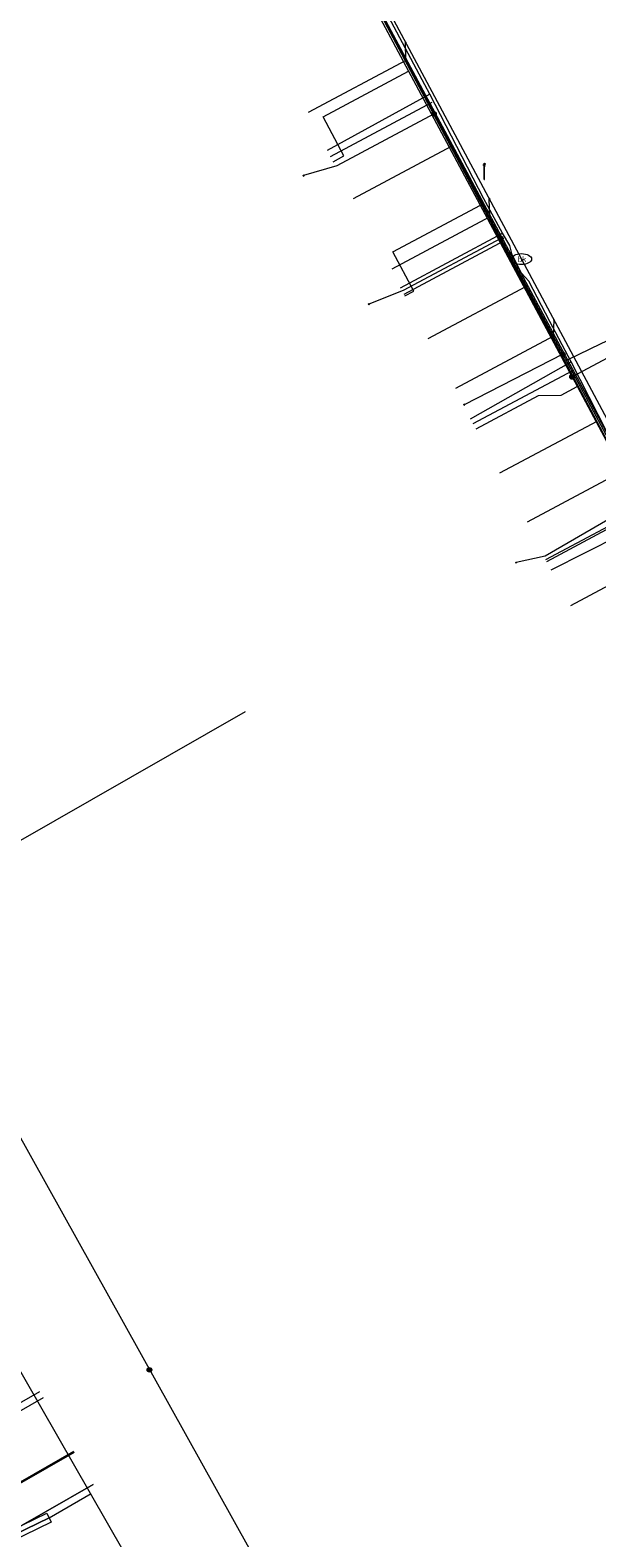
# Model space of a CAD drawing. Header units: metres. Extents: x 154975 to 155642, y 461260 to 461877.
# Tile 40 of 95: x 155228 to 155256, y 461466 to 461540. Entities that reach past the tile are written whole.
import ezdxf
from ezdxf.enums import TextEntityAlignment as Align
from ezdxf.lldxf.tags import DXFTag

# ---------------------------------------------------------------- set-up
doc = ezdxf.new("R2010")
doc.units = ezdxf.units.M
for name, color, linetype, lineweight, true_color in [('B-WE-KL-DATA-G', 3, 'KL-DATA-SO', 18, 0x00ff00), ('B-WE-KL-DATA_HULPSTUK-S', 3, 'Continuous', 18, 0x00ff00), ('B-WE-KL-DATA_KABELBED-G', 3, 'Continuous', 18, 0x00ff00), ('B-WE-KL-DATA_MANTELBUIS-G', 3, 'Continuous', 18, 0x00ff00), ('B-WE-KL-ET_LS-G', 1, 'KL-LS-SO', 18, 0xff0000), ('B-WE-KL-ET_LS-S', 1, 'Continuous', 18, 0xff0000), ('B-WE-KL-ET_LS_HULPSTUK-S', 1, 'Continuous', 18, 0xff0000), ('B-WE-KL-GAS_LD-G', 30, 'KL-GAS_LD-SO', 18, 0xff7f00), ('B-WE-KL-GAS_LD_HULPSTUK-S', 30, 'Continuous', 18, 0xff7f00), ('B-WE-KL-WATER-G', 5, 'KL-WATER-SO', 18, 0x0000ff), ('B-WE-KL-WATER-S', 5, 'Continuous', 18, 0x0000ff), ('B-WE-KL-WATER_HULPSTUK-S', 5, 'Continuous', 18, 0x0000ff)]:
    doc.layers.add(name, color=color, linetype=linetype, lineweight=lineweight, true_color=true_color)
doc.layers.add('B-WE-OG-INFO-GV', color=7, linetype='Continuous', lineweight=18)
doc.styles.add('NLCS-ISO', font='NLCS-ISO.ttf')
tags = doc.linetypes.add('KL-DATA-SO', pattern='A,4,-1,[101,NLCS.SHX,S=0.5,R=0,X=0,Y=0],-1,4,-1,["D",Standard,S=1,R=0,X=-0.25,Y=-0.5],-1.5', length=12.5).pattern_tags.tags
tags[18] = DXFTag(74, 10)
tags = doc.linetypes.add('KL-GAS_LD-SO', pattern='A,4,-1,[69,NLCS.SHX,S=0.5,R=0,X=0,Y=0],-1,4,-1,["L",Standard,S=1,R=0,X=0.25,Y=-0.5],-2', length=13).pattern_tags.tags
tags[18] = DXFTag(74, 10)
tags = doc.linetypes.add('KL-LS-SO', pattern='A,4,-1,[103,NLCS.SHX,S=0.75,R=0,X=0,Y=0],-1,4,-1,["L",Standard,S=1,R=0,X=0,Y=-0.5],-2', length=13).pattern_tags.tags
tags[18] = DXFTag(74, 10)
doc.linetypes.add('KL-WATER-SO', pattern='A,7,-0.5,[168,NLCS.SHX,S=0.75,R=0,X=0.75,Y=0],-2', length=9.5)

# ---------------------------------------------------------------- blocks, each defined once
blk = doc.blocks.new('SKL-WTB_HULP_OVERIG-SO')
at = {"color": 0, "linetype": 'ByBlock', "lineweight": 18}
for points in [[(-0.14, 0.14), (0.14, -0.14)], [(0.14, 0.14), (-0.14, -0.14)]]:
    blk.add_lwpolyline(points, dxfattribs=at)
at = {"color": 0, "linetype": 'ByBlock', "lineweight": 18, "style": 'NLCS-ISO', "flags": 1}
for tag, p in [('TYPE', (1.5, 0)), ('OMSCHRIJVING', (1.5, -3)), ('LABEL', (1.5, -1.5))]:
    blk.add_attdef(tag, p, '', height=1, dxfattribs=at)
blk = doc.blocks.new('SKL-WTB_HULP_MOF-SO')
at = {"linetype": 'ByBlock', "lineweight": 18}
h = blk.add_hatch(color=0, dxfattribs=at)
h.dxf.hatch_style = 1
h.paths.add_polyline_path([(-0.5625, 0, 1), (0.5625, 0, 1)])
at = {"color": 0, "linetype": 'ByBlock', "lineweight": 18}
blk.add_circle((0, 0), 0.5625, dxfattribs=at)
at = {"color": 0, "linetype": 'ByBlock', "lineweight": 18, "style": 'NLCS-ISO', "flags": 1}
for tag, p in [('TYPE', (1.5, 0)), ('OMSCHRIJVING', (1.5, -3)), ('LABEL', (1.5, -1.5))]:
    blk.add_attdef(tag, p, '', height=1, dxfattribs=at)
blk = doc.blocks.new('SKL-WATER_BRANDKRAAN_BRANDPUT-SO')
at = {"color": 0, "linetype": 'ByBlock', "lineweight": 18}
blk.add_ellipse((0, 0), major_axis=(2.5, 0), ratio=0.54, dxfattribs=at)
at = {"color": 0, "linetype": 'ByBlock', "lineweight": 18, "style": 'NLCS-ISO'}
blk.add_text('bk', height=1.5, dxfattribs=at).set_placement((0.16, 0), align=Align.MIDDLE_CENTER)
blk = doc.blocks.new('SKL-ET_LS_MAST-SO')
for p, q in [((-0.05, 2.07), (0.05, 2.07)), ((-0.05, -2), (0.05, -2))]:
    blk.add_line(p, q)
for points in [[(-0.18, 1.76), (-0.22, 1.76), (-0.22, 1.84), (-0.18, 1.84), (-0.18, 1.79)], [(-0.18, 1.49), (-0.22, 1.49), (-0.22, 1.57), (-0.18, 1.57), (-0.18, 1.52)], [(-0.18, 1.79), (-0.05, 1.79)], [(-0.18, 1.76), (-0.05, 1.76)], [(-0.18, 1.52), (-0.05, 1.52)], [(-0.18, 1.49), (-0.05, 1.49)], [(-0.05, -2), (-0.05, 2.07)], [(0.05, -2), (0.05, 2.07)], [(0.18, 1.92), (0.05, 1.92)], [(0.18, 1.89), (0.05, 1.89)], [(0.18, 1.66), (0.05, 1.66)], [(0.18, 1.63), (0.05, 1.63)], [(0.18, 1.39), (0.05, 1.39)], [(0.18, 1.36), (0.05, 1.36)], [(0.18, 1.89), (0.22, 1.89), (0.22, 1.97), (0.18, 1.97), (0.18, 1.92)], [(0.18, 1.63), (0.22, 1.63), (0.22, 1.71), (0.18, 1.71), (0.18, 1.66)], [(0.18, 1.36), (0.22, 1.36), (0.22, 1.44), (0.18, 1.44), (0.18, 1.39)]]:
    blk.add_lwpolyline(points)

msp = doc.modelspace()

# ---------------------------------------------------------------- linework, layer by layer
at = {"layer": 'B-WE-KL-DATA-G', "ltscale": 0.2, "flags": 128}
for points in [[(155247.545, 461537.327), (155247.301, 461537.798), (155243.576, 461544.813)], [(155274.134, 461510.149), (155275.132, 461507.995), (155265.251, 461503.42), (155263.836, 461506.015), (155243.89, 461543.615), (155239.022, 461541.013)], [(155247.545, 461537.327), (155242.478, 461534.549)], [(155251.147, 461530.451), (155250.227, 461532.156), (155247.545, 461537.327)], [(155298.871, 461430.308), (155263.14, 461411.3), (155258.055, 461420.833), (155247.97, 461438.061), (155191.5, 461536.581)], [(155274.134, 461510.149), (155275.132, 461507.995), (155265.251, 461503.42), (155263.836, 461506.015), (155248.601, 461534.736), (155243.755, 461532.149)], [(155246.109, 461527.75), (155251.147, 461530.451)], [(155254.548, 461524.093), (155253.499, 461526.082), (155252.451, 461528.078), (155252.091, 461528.476), (155251.634, 461529.374), (155251.513, 461529.85), (155251.147, 461530.451)], [(155274.134, 461510.149), (155275.132, 461507.995), (155265.251, 461503.42), (155263.836, 461506.015), (155252.284, 461527.792), (155247.457, 461525.224)], [(155249.57, 461521.269), (155254.548, 461524.093)], [(155258.66, 461516.361), (155256.766, 461519.708), (155254.548, 461524.093)], [(155274.134, 461510.149), (155275.132, 461507.995), (155265.251, 461503.42), (155263.836, 461506.015), (155255.816, 461521.134), (155251.007, 461518.567)], [(155253.561, 461513.793), (155258.66, 461516.361)], [(155274.134, 461510.149), (155275.132, 461507.995), (155265.251, 461503.42), (155263.836, 461506.015), (155259.299, 461514.568), (155254.51, 461512.007)], [(155212.054, 461458.509), (155215.267, 461460.346), (155228.713, 461466.884), (155230.802, 461468.078)], [(155230.893, 461468.521), (155226.166, 461465.828), (155231.033, 461457.284), (155217.823, 461449.823)], [(155230.893, 461468.521), (155226.166, 461465.828), (155231.033, 461457.284), (155217.823, 461449.823)], [(155230.893, 461468.521), (155226.166, 461465.828), (155231.033, 461457.284), (155217.823, 461449.823)]]:
    msp.add_lwpolyline(points, dxfattribs=at)
at = {"layer": 'B-WE-KL-DATA_KABELBED-G', "ltscale": 0.2, "flags": 128}
for points in [[(155248.601, 461534.736), (155243.89, 461543.615), (155239.022, 461541.013)], [(155243.986, 461543.412), (155247.762, 461536.358), (155251.066, 461530.187), (155254.134, 461524.457), (155258.005, 461517.227)], [(155247.762, 461536.358), (155242.945, 461533.786), (155241.299, 461533.298)], [(155248.601, 461534.736), (155243.755, 461532.149)], [(155248.601, 461534.736), (155252.284, 461527.792)], [(155251.066, 461530.187), (155246.241, 461527.611), (155244.536, 461526.938)], [(155252.284, 461527.792), (155247.457, 461525.224)], [(155252.284, 461527.792), (155255.816, 461521.134)], [(155254.134, 461524.457), (155249.255, 461521.965)], [(155255.816, 461521.134), (155251.007, 461518.567)], [(155255.816, 461521.134), (155259.299, 461514.568)], [(155258.005, 461517.227), (155253.258, 461514.466), (155251.818, 461514.149)], [(155259.299, 461514.568), (155254.51, 461512.007)], [(155222.431, 461494.392), (155252.394, 461440.596)], [(155226.166, 461465.828), (155230.893, 461468.521)]]:
    msp.add_lwpolyline(points, dxfattribs=at)
at = {"layer": 'B-WE-KL-DATA_MANTELBUIS-G', "ltscale": 0.2, "flags": 128}
msp.add_lwpolyline([(155228.713, 461466.884), (155215.267, 461460.346)], dxfattribs=at)
at = {"layer": 'B-WE-KL-ET_LS-G', "ltscale": 0.2, "flags": 128}
for points in [[(155314.367, 461551.169), (155260.62, 461527.754), (155260.1, 461526.279), (155254.588, 461523.338)], [(155254.588, 461523.338), (155241.694, 461547.483), (155241.038, 461548.618)], [(155242.777, 461533.989), (155243.306, 461534.272), (155242.27, 461536.213), (155246.504, 461538.474)], [(155246.324, 461527.346), (155246.765, 461527.581), (155245.729, 461529.522), (155250.053, 461531.83)], [(155254.588, 461523.338), (155272.713, 461489.396), (155275.03, 461485.04), (155275.13, 461484.788), (155275.179, 461484.521), (155275.174, 461484.25), (155275.116, 461483.984), (155274.929, 461483.55), (155274.886, 461483.353), (155274.879, 461483.152), (155274.91, 461482.952), (155274.976, 461482.762), (155275.076, 461482.587), (155275.207, 461482.433), (155275.363, 461482.306), (155275.54, 461482.209), (155275.732, 461482.147), (155275.932, 461482.12), (155276.133, 461482.131), (155276.329, 461482.178), (155276.512, 461482.259)], [(155249.84, 461520.762), (155252.928, 461522.411), (155254.045, 461522.441), (155254.84, 461522.866)], [(155253.339, 461514.209), (155258.105, 461516.753)], [(155238.423, 461506.769), (155211.956, 461491.624), (155213.361, 461489.203), (155213.318, 461489.178)]]:
    msp.add_lwpolyline(points, dxfattribs=at)
at = {"layer": 'B-WE-KL-GAS_LD-G', "ltscale": 0.2, "flags": 128}
for points in [[(155243.679, 461544.121), (155254.373, 461524.187)], [(155242.636, 461534.254), (155247.668, 461536.942)], [(155246.277, 461527.434), (155251.255, 461530.092)], [(155254.373, 461524.187), (155256.035, 461524.995), (155265.768, 461529.546)], [(155254.373, 461524.187), (155265.028, 461504.325)], [(155249.699, 461521.026), (155254.628, 461523.659)], [(155253.292, 461514.297), (155258.19, 461516.912)], [(155224.154, 461470.783), (155228.257, 461473.13)], [(155225.845, 461467.829), (155229.946, 461470.177)]]:
    msp.add_lwpolyline(points, dxfattribs=at)
at = {"layer": 'B-WE-KL-WATER-G', "ltscale": 0.2, "flags": 128}
for points in [[(155233.112, 461564.683), (155252.089, 461529.17)], [(155246.36, 461538.993), (155246.357, 461539.897)], [(155246.36, 461538.993), (155241.539, 461536.42)], [(155250.525, 461531.264), (155250.494, 461532.154)], [(155250.525, 461531.264), (155245.673, 461528.674)], [(155252.089, 461529.17), (155272.363, 461491.227)], [(155253.68, 461525.353), (155253.699, 461526.157)], [(155253.68, 461525.353), (155248.829, 461522.763)], [(155257.213, 461518.737), (155252.361, 461516.147)], [(155224.352, 461470.491), (155228.431, 461472.825)], [(155225.891, 461467.8), (155229.971, 461470.133)]]:
    msp.add_lwpolyline(points, dxfattribs=at)
at = {"layer": 'B-WE-OG-INFO-GV', "ltscale": 0.2, "flags": 128}
msp.add_lwpolyline([(155215.158, 461460.57), (155228.604, 461467.109), (155228.823, 461466.659), (155215.376, 461460.121)], close=True, dxfattribs=at)

# ---------------------------------------------------------------- block references
at = {"layer": 'B-WE-KL-DATA_HULPSTUK-S', "xscale": 0.2, "yscale": 0.2, "zscale": 0.2}
for name, p in [('SKL-WTB_HULP_MOF-SO', (155247.762, 461536.358)), ('SKL-WTB_HULP_OVERIG-SO', (155247.762, 461536.358)), ('SKL-WTB_HULP_OVERIG-SO', (155241.299, 461533.298)), ('SKL-WTB_HULP_MOF-SO', (155251.066, 461530.187)), ('SKL-WTB_HULP_OVERIG-SO', (155251.066, 461530.186)), ('SKL-WTB_HULP_OVERIG-SO', (155244.536, 461526.938)), ('SKL-WTB_HULP_MOF-SO', (155254.134, 461524.457)), ('SKL-WTB_HULP_OVERIG-SO', (155254.134, 461524.456)), ('SKL-WTB_HULP_OVERIG-SO', (155249.255, 461521.965)), ('SKL-WTB_HULP_OVERIG-SO', (155251.818, 461514.149)), ('SKL-WTB_HULP_MOF-SO', (155233.678, 461474.199))]:
    msp.add_blockref(name, p, dxfattribs=at)
at = {"layer": 'B-WE-KL-ET_LS-S', "xscale": 0.2, "yscale": 0.2, "zscale": 0.2}
msp.add_blockref('SKL-ET_LS_MAST-SO', (155250.251, 461533.501), dxfattribs=at)
at = {"layer": 'B-WE-KL-ET_LS_HULPSTUK-S', "xscale": 0.2, "yscale": 0.2, "zscale": 0.2}
msp.add_blockref('SKL-WTB_HULP_MOF-SO', (155254.588, 461523.338), dxfattribs=at)
at = {"layer": 'B-WE-KL-GAS_LD_HULPSTUK-S', "xscale": 0.2, "yscale": 0.2, "zscale": 0.2}
msp.add_blockref('SKL-WTB_HULP_OVERIG-SO', (155254.373, 461524.187), dxfattribs=at)
at = {"layer": 'B-WE-KL-WATER-S', "xscale": 0.2, "yscale": 0.2, "zscale": 0.2}
msp.add_blockref('SKL-WATER_BRANDKRAAN_BRANDPUT-SO', (155252.089, 461529.17), dxfattribs=at)
at = {"layer": 'B-WE-KL-WATER_HULPSTUK-S', "xscale": 0.2, "yscale": 0.2, "zscale": 0.2}
for p in [(155246.357, 461539.897), (155246.36, 461538.993), (155250.494, 461532.154), (155250.525, 461531.264), (155253.699, 461526.157), (155253.68, 461525.353)]:
    msp.add_blockref('SKL-WTB_HULP_OVERIG-SO', p, dxfattribs=at)

doc.saveas('drawing.dxf')
